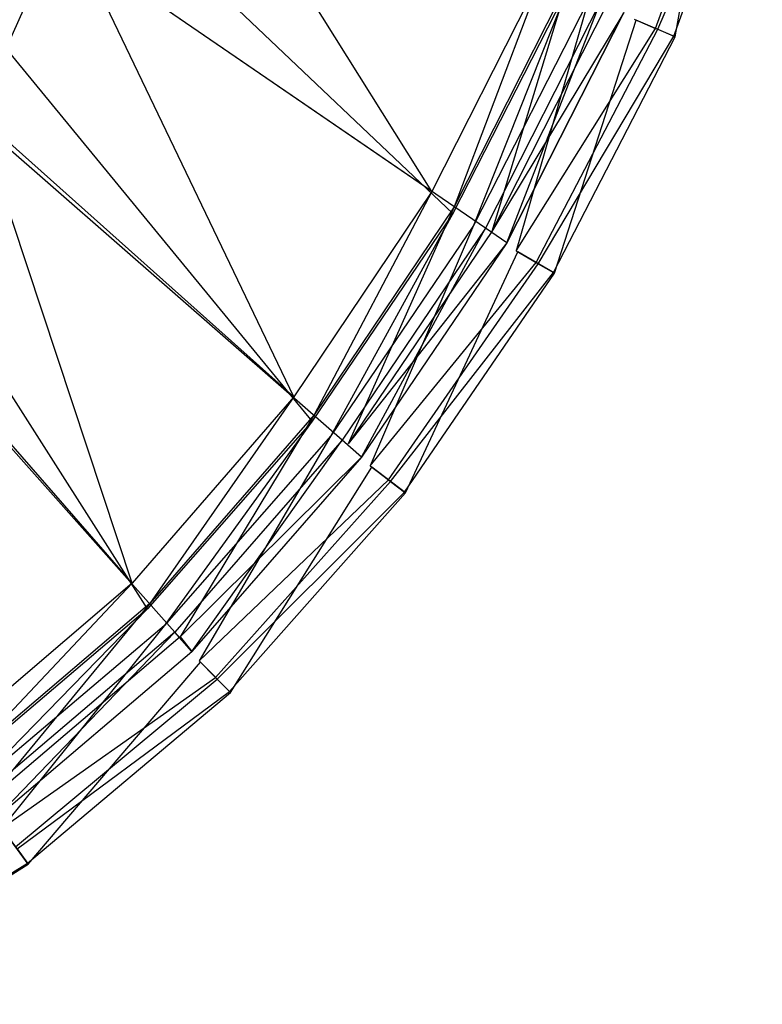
# Model space of a CAD drawing. Extents: x 0 to 0.36, y -0.56 to -0.1.
# Tile 4 of 9: x 0.278 to 0.352, y -0.541 to -0.442. Entities that reach past the tile are written whole.
import ezdxf

# ---------------------------------------------------------------- set-up
doc = ezdxf.new("R2010")
doc.units = 0
doc.layers.add('L0_SITZ_N_5638H0__0___REPLACEMT', color=7, linetype='CONTINUOUS')
doc.layers.add('L1_DECKEL_N_5638H0__0___REPLACE', color=7, linetype='CONTINUOUS')

msp = doc.modelspace()

# ---------------------------------------------------------------- linework, layer by layer
at = {"layer": 'L0_SITZ_N_5638H0__0___REPLACEMT', "color": 8}
for points, invisible_edges in [([(0.324762, -0.462881, 0.350996), (0.278184, -0.430944, 0.355212), (0.286355, -0.413086, 0.355199), (0.324762, -0.462881, 0.350996)], 14), ([(0.336353, -0.440039, 0.351012), (0.324762, -0.462881, 0.350996), (0.286355, -0.413086, 0.355199), (0.336353, -0.440039, 0.351012)], 14), ([(0.319405, -0.459208, 0.373511), (0.292713, -0.416513, 0.369554), (0.284157, -0.435039, 0.369566), (0.319405, -0.459208, 0.373511)], 14), ([(0.330644, -0.436961, 0.37353), (0.292713, -0.416513, 0.369554), (0.319405, -0.459208, 0.373511), (0.330644, -0.436961, 0.37353)], 14), ([(0.268056, -0.447036, 0.35524), (0.276706, -0.42993, 0.355346), (0.278184, -0.430944, 0.355212), (0.268056, -0.447036, 0.35524)], 14), ([(0.310441, -0.484095, 0.350902), (0.268056, -0.447036, 0.35524), (0.278184, -0.430944, 0.355212), (0.310441, -0.484095, 0.350902)], 14), ([(0.28189, -0.433485, 0.369313), (0.278164, -0.431096, 0.367418), (0.27182, -0.449576, 0.369331), (0.28189, -0.433485, 0.369313)], 14), ([(0.324762, -0.462881, 0.350996), (0.310441, -0.484095, 0.350902), (0.278184, -0.430944, 0.355212), (0.324762, -0.462881, 0.350996)], 14), ([(0.27387, -0.451406, 0.369579), (0.28189, -0.433485, 0.369313), (0.27182, -0.449576, 0.369331), (0.27387, -0.451406, 0.369579)], 13), ([(0.28189, -0.433485, 0.369313), (0.27387, -0.451406, 0.369579), (0.284157, -0.435039, 0.369566), (0.28189, -0.433485, 0.369313)], 14), ([(0.305613, -0.479748, 0.373427), (0.284157, -0.435039, 0.369566), (0.27387, -0.451406, 0.369579), (0.305613, -0.479748, 0.373427)], 14), ([(0.319405, -0.459208, 0.373511), (0.284157, -0.435039, 0.369566), (0.305613, -0.479748, 0.373427), (0.319405, -0.459208, 0.373511)], 14), ([(0.321631, -0.460734, 0.37376), (0.330644, -0.436961, 0.37353), (0.319405, -0.459208, 0.373511), (0.321631, -0.460734, 0.37376)], 13), ([(0.330644, -0.436961, 0.37353), (0.321631, -0.460734, 0.37376), (0.33302, -0.438242, 0.373779), (0.330644, -0.436961, 0.37353)], 14), ([(0.32539, -0.463206, 0.3723), (0.33302, -0.438242, 0.373779), (0.321631, -0.460734, 0.37376), (0.32539, -0.463206, 0.3723)], 13), ([(0.33302, -0.438242, 0.373779), (0.32539, -0.463206, 0.3723), (0.337025, -0.440263, 0.372318), (0.33302, -0.438242, 0.373779)], 14), ([(0.336353, -0.440039, 0.351012), (0.32689, -0.46434, 0.350804), (0.324762, -0.462881, 0.350996), (0.336353, -0.440039, 0.351012)], 13), ([(0.337025, -0.440263, 0.372318), (0.32539, -0.463206, 0.3723), (0.338624, -0.441263, 0.367961), (0.337025, -0.440263, 0.372318)], 14), ([(0.32689, -0.46434, 0.350804), (0.336353, -0.440039, 0.351012), (0.338624, -0.441263, 0.350822), (0.32689, -0.46434, 0.350804)], 14), ([(0.338624, -0.441263, 0.367961), (0.32539, -0.463206, 0.3723), (0.32689, -0.46434, 0.367942), (0.338624, -0.441263, 0.367961)], 14), ([(0.32689, -0.46434, 0.352305), (0.338624, -0.441263, 0.367961), (0.32689, -0.46434, 0.367942), (0.32689, -0.46434, 0.352305)], 13), ([(0.338624, -0.441263, 0.367961), (0.32689, -0.46434, 0.352305), (0.338624, -0.441263, 0.352324), (0.338624, -0.441263, 0.367961)], 14), ([(0.338624, -0.441263, 0.350822), (0.32689, -0.46434, 0.352305), (0.32689, -0.46434, 0.350804), (0.338624, -0.441263, 0.350822)], 13), ([(0.32689, -0.46434, 0.352305), (0.338624, -0.441263, 0.350822), (0.338624, -0.441263, 0.352324), (0.32689, -0.46434, 0.352305)], 14), ([(0.293683, -0.503312, 0.351211), (0.256223, -0.461138, 0.355284), (0.268056, -0.447036, 0.35524), (0.293683, -0.503312, 0.351211)], 14), ([(0.310441, -0.484095, 0.350902), (0.293683, -0.503312, 0.351211), (0.268056, -0.447036, 0.35524), (0.310441, -0.484095, 0.350902)], 14), ([(0.289426, -0.498398, 0.373707), (0.27387, -0.451406, 0.369579), (0.261389, -0.466259, 0.369657), (0.289426, -0.498398, 0.373707)], 14), ([(0.305613, -0.479748, 0.373427), (0.27387, -0.451406, 0.369579), (0.289426, -0.498398, 0.373707), (0.305613, -0.479748, 0.373427)], 14), ([(0.307627, -0.481547, 0.373671), (0.319405, -0.459208, 0.373511), (0.305613, -0.479748, 0.373427), (0.307627, -0.481547, 0.373671)], 13), ([(0.319405, -0.459208, 0.373511), (0.307627, -0.481547, 0.373671), (0.321631, -0.460734, 0.37376), (0.319405, -0.459208, 0.373511)], 14), ([(0.293683, -0.503312, 0.351211), (0.274341, -0.519793, 0.351008), (0.256223, -0.461138, 0.355284), (0.293683, -0.503312, 0.351211)], 14), ([(0.311049, -0.484466, 0.372203), (0.321631, -0.460734, 0.37376), (0.307627, -0.481547, 0.373671), (0.311049, -0.484466, 0.372203)], 13), ([(0.321631, -0.460734, 0.37376), (0.311049, -0.484466, 0.372203), (0.32539, -0.463206, 0.3723), (0.321631, -0.460734, 0.37376)], 14), ([(0.324762, -0.462881, 0.350996), (0.312383, -0.485793, 0.350703), (0.310441, -0.484095, 0.350902), (0.324762, -0.462881, 0.350996)], 13), ([(0.32539, -0.463206, 0.3723), (0.311049, -0.484466, 0.372203), (0.32689, -0.46434, 0.367942), (0.32539, -0.463206, 0.3723)], 14), ([(0.312383, -0.485793, 0.350703), (0.324762, -0.462881, 0.350996), (0.32689, -0.46434, 0.350804), (0.312383, -0.485793, 0.350703)], 14), ([(0.32689, -0.46434, 0.367942), (0.311049, -0.484466, 0.372203), (0.312383, -0.485794, 0.367842), (0.32689, -0.46434, 0.367942)], 14), ([(0.312383, -0.485793, 0.352205), (0.32689, -0.46434, 0.367942), (0.312383, -0.485794, 0.367842), (0.312383, -0.485793, 0.352205)], 13), ([(0.32689, -0.46434, 0.367942), (0.312383, -0.485793, 0.352205), (0.32689, -0.46434, 0.352305), (0.32689, -0.46434, 0.367942)], 14), ([(0.312383, -0.485793, 0.350703), (0.32689, -0.46434, 0.352305), (0.312383, -0.485793, 0.352205), (0.312383, -0.485793, 0.350703)], 13), ([(0.32689, -0.46434, 0.352305), (0.312383, -0.485793, 0.350703), (0.32689, -0.46434, 0.350804), (0.32689, -0.46434, 0.352305)], 14), ([(0.289426, -0.498398, 0.373707), (0.261389, -0.466259, 0.369657), (0.270768, -0.514352, 0.373526), (0.289426, -0.498398, 0.373707)], 14), ([(0.291201, -0.500432, 0.373963), (0.305613, -0.479748, 0.373427), (0.289426, -0.498398, 0.373707), (0.291201, -0.500432, 0.373963)], 13), ([(0.305613, -0.479748, 0.373427), (0.291201, -0.500432, 0.373963), (0.307627, -0.481547, 0.373671), (0.305613, -0.479748, 0.373427)], 14), ([(0.294222, -0.503767, 0.372514), (0.307627, -0.481547, 0.373671), (0.291201, -0.500432, 0.373963), (0.294222, -0.503767, 0.372514)], 13), ([(0.307627, -0.481547, 0.373671), (0.294222, -0.503767, 0.372514), (0.311049, -0.484466, 0.372203), (0.307627, -0.481547, 0.373671)], 14), ([(0.310441, -0.484095, 0.350902), (0.295397, -0.505241, 0.351025), (0.293683, -0.503312, 0.351211), (0.310441, -0.484095, 0.350902)], 13), ([(0.294222, -0.503767, 0.372514), (0.312383, -0.485794, 0.367842), (0.311049, -0.484466, 0.372203), (0.294222, -0.503767, 0.372514)], 14), ([(0.295397, -0.505241, 0.351025), (0.310441, -0.484095, 0.350902), (0.312383, -0.485793, 0.350703), (0.295397, -0.505241, 0.351025)], 14), ([(0.312383, -0.485794, 0.367842), (0.294222, -0.503767, 0.372514), (0.295396, -0.505241, 0.368163), (0.312383, -0.485794, 0.367842)], 13), ([(0.312383, -0.485794, 0.367842), (0.295396, -0.505241, 0.352526), (0.312383, -0.485793, 0.352205), (0.312383, -0.485794, 0.367842)], 14), ([(0.295397, -0.505241, 0.351025), (0.312383, -0.485793, 0.352205), (0.295396, -0.505241, 0.352526), (0.295397, -0.505241, 0.351025)], 13), ([(0.295396, -0.505241, 0.352526), (0.312383, -0.485794, 0.367842), (0.295396, -0.505241, 0.368163), (0.295396, -0.505241, 0.352526)], 13), ([(0.312383, -0.485793, 0.352205), (0.295397, -0.505241, 0.351025), (0.312383, -0.485793, 0.350703), (0.312383, -0.485793, 0.352205)], 14), ([(0.272257, -0.516604, 0.373772), (0.289426, -0.498398, 0.373707), (0.270768, -0.514352, 0.373526), (0.272257, -0.516604, 0.373772)], 13), ([(0.289426, -0.498398, 0.373707), (0.272257, -0.516604, 0.373772), (0.291201, -0.500432, 0.373963), (0.289426, -0.498398, 0.373707)], 14), ([(0.274793, -0.520333, 0.372309), (0.291201, -0.500432, 0.373963), (0.272257, -0.516604, 0.373772), (0.274793, -0.520333, 0.372309)], 13), ([(0.291201, -0.500432, 0.373963), (0.274793, -0.520333, 0.372309), (0.294222, -0.503767, 0.372514), (0.291201, -0.500432, 0.373963)], 14), ([(0.293683, -0.503312, 0.351211), (0.275781, -0.521934, 0.350811), (0.274341, -0.519793, 0.351008), (0.293683, -0.503312, 0.351211)], 13), ([(0.275781, -0.521934, 0.350811), (0.293683, -0.503312, 0.351211), (0.295397, -0.505241, 0.351025), (0.275781, -0.521934, 0.350811)], 14), ([(0.294222, -0.503767, 0.372514), (0.274793, -0.520333, 0.372309), (0.295396, -0.505241, 0.368163), (0.294222, -0.503767, 0.372514)], 14), ([(0.274793, -0.520333, 0.372309), (0.275781, -0.521934, 0.36795), (0.295396, -0.505241, 0.368163), (0.274793, -0.520333, 0.372309)], 14), ([(0.295396, -0.505241, 0.352526), (0.275781, -0.521934, 0.36795), (0.275781, -0.521934, 0.352313), (0.295396, -0.505241, 0.352526)], 13), ([(0.275781, -0.521934, 0.36795), (0.295396, -0.505241, 0.352526), (0.295396, -0.505241, 0.368163), (0.275781, -0.521934, 0.36795)], 14), ([(0.295397, -0.505241, 0.351025), (0.275781, -0.521934, 0.352313), (0.275781, -0.521934, 0.350811), (0.295397, -0.505241, 0.351025)], 13), ([(0.275781, -0.521934, 0.352313), (0.295397, -0.505241, 0.351025), (0.295396, -0.505241, 0.352526), (0.275781, -0.521934, 0.352313)], 14)]:
    msp.add_3dface(points, dxfattribs=dict(at, invisible_edges=invisible_edges))
at = {"layer": 'L1_DECKEL_N_5638H0__0___REPLACE', "color": 8}
for points, invisible_edges in [([(0.290975, -0.500976, 0.400515), (0.18, -0.326887, 0.400365), (0.272056, -0.51703, 0.400312), (0.290975, -0.500976, 0.400515)], 14), ([(0.321516, -0.461413, 0.400301), (0.18, -0.326887, 0.400365), (0.307423, -0.482196, 0.400202), (0.321516, -0.461413, 0.400301)], 14), ([(0.307423, -0.482196, 0.400202), (0.18, -0.326887, 0.400365), (0.290975, -0.500976, 0.400515), (0.307423, -0.482196, 0.400202)], 14), ([(0.332894, -0.439097, 0.400319), (0.18, -0.326887, 0.400365), (0.321516, -0.461413, 0.400301), (0.332894, -0.439097, 0.400319)], 14), ([(0.34838, -0.417479, 0.362298), (0.343749, -0.443704, 0.362323), (0.33983, -0.442041, 0.362323), (0.34838, -0.417479, 0.362298)], 13), ([(0.343749, -0.443704, 0.362323), (0.34838, -0.417479, 0.362298), (0.352461, -0.418677, 0.362298), (0.343749, -0.443704, 0.362323)], 14), ([(0.350413, -0.418075, 0.393551), (0.339637, -0.441957, 0.398344), (0.341782, -0.442868, 0.393576), (0.350413, -0.418075, 0.393551)], 13), ([(0.341782, -0.442868, 0.393576), (0.350649, -0.418144, 0.38995), (0.350413, -0.418075, 0.393551), (0.341782, -0.442868, 0.393576)], 14), ([(0.350649, -0.418144, 0.38995), (0.341782, -0.442868, 0.393576), (0.342009, -0.442964, 0.389975), (0.350649, -0.418144, 0.38995)], 13), ([(0.342009, -0.442964, 0.389975), (0.352333, -0.418639, 0.364251), (0.350649, -0.418144, 0.38995), (0.342009, -0.442964, 0.389975)], 14), ([(0.352333, -0.418639, 0.364251), (0.342009, -0.442964, 0.389975), (0.343626, -0.443651, 0.364276), (0.352333, -0.418639, 0.364251)], 13), ([(0.343626, -0.443651, 0.364276), (0.352461, -0.418677, 0.362298), (0.352333, -0.418639, 0.364251), (0.343626, -0.443651, 0.364276)], 14), ([(0.352461, -0.418677, 0.362298), (0.343626, -0.443651, 0.364276), (0.343749, -0.443704, 0.362323), (0.352461, -0.418677, 0.362298)], 13), ([(0.323559, -0.462613, 0.400301), (0.332894, -0.439097, 0.400319), (0.321516, -0.461413, 0.400301), (0.323559, -0.462613, 0.400301)], 13), ([(0.332894, -0.439097, 0.400319), (0.323559, -0.462613, 0.400301), (0.335077, -0.440023, 0.400319), (0.332894, -0.439097, 0.400319)], 14), ([(0.327825, -0.465124, 0.398325), (0.335077, -0.440023, 0.400319), (0.323559, -0.462613, 0.400301), (0.327825, -0.465124, 0.398325)], 13), ([(0.335077, -0.440023, 0.400319), (0.327825, -0.465124, 0.398325), (0.339637, -0.441957, 0.398344), (0.335077, -0.440023, 0.400319)], 14), ([(0.327825, -0.465124, 0.398325), (0.341782, -0.442868, 0.393576), (0.339637, -0.441957, 0.398344), (0.327825, -0.465124, 0.398325)], 14), ([(0.33983, -0.442041, 0.362323), (0.331675, -0.467384, 0.362304), (0.328007, -0.465229, 0.362304), (0.33983, -0.442041, 0.362323)], 13), ([(0.331675, -0.467384, 0.362304), (0.33983, -0.442041, 0.362323), (0.343749, -0.443704, 0.362323), (0.331675, -0.467384, 0.362304)], 14), ([(0.341782, -0.442868, 0.393576), (0.327825, -0.465124, 0.398325), (0.329834, -0.466301, 0.393557), (0.341782, -0.442868, 0.393576)], 13), ([(0.329834, -0.466301, 0.393557), (0.342009, -0.442964, 0.389975), (0.341782, -0.442868, 0.393576), (0.329834, -0.466301, 0.393557)], 14), ([(0.342009, -0.442964, 0.389975), (0.329834, -0.466301, 0.393557), (0.330046, -0.466426, 0.389956), (0.342009, -0.442964, 0.389975)], 13), ([(0.330046, -0.466426, 0.389956), (0.343626, -0.443651, 0.364276), (0.342009, -0.442964, 0.389975), (0.330046, -0.466426, 0.389956)], 14), ([(0.343626, -0.443651, 0.364276), (0.330046, -0.466426, 0.389956), (0.33156, -0.467317, 0.364257), (0.343626, -0.443651, 0.364276)], 13), ([(0.33156, -0.467317, 0.364257), (0.343749, -0.443704, 0.362323), (0.343626, -0.443651, 0.364276), (0.33156, -0.467317, 0.364257)], 14), ([(0.343749, -0.443704, 0.362323), (0.33156, -0.467317, 0.364257), (0.331675, -0.467384, 0.362304), (0.343749, -0.443704, 0.362323)], 13), ([(0.309302, -0.483639, 0.400202), (0.321516, -0.461413, 0.400301), (0.307423, -0.482196, 0.400202), (0.309302, -0.483639, 0.400202)], 13), ([(0.321516, -0.461413, 0.400301), (0.309302, -0.483639, 0.400202), (0.323559, -0.462613, 0.400301), (0.321516, -0.461413, 0.400301)], 14), ([(0.31323, -0.486652, 0.398226), (0.323559, -0.462613, 0.400301), (0.309302, -0.483639, 0.400202), (0.31323, -0.486652, 0.398226)], 13), ([(0.323559, -0.462613, 0.400301), (0.31323, -0.486652, 0.398226), (0.327825, -0.465124, 0.398325), (0.323559, -0.462613, 0.400301)], 14), ([(0.31323, -0.486652, 0.398226), (0.329834, -0.466301, 0.393557), (0.327825, -0.465124, 0.398325), (0.31323, -0.486652, 0.398226)], 14), ([(0.328007, -0.465229, 0.362304), (0.316763, -0.489376, 0.362204), (0.31339, -0.486785, 0.362204), (0.328007, -0.465229, 0.362304)], 13), ([(0.316763, -0.489376, 0.362204), (0.328007, -0.465229, 0.362304), (0.331675, -0.467384, 0.362304), (0.316763, -0.489376, 0.362204)], 14), ([(0.329834, -0.466301, 0.393557), (0.31323, -0.486652, 0.398226), (0.315069, -0.488075, 0.393456), (0.329834, -0.466301, 0.393557)], 13), ([(0.315069, -0.488075, 0.393456), (0.330046, -0.466426, 0.389956), (0.329834, -0.466301, 0.393557), (0.315069, -0.488075, 0.393456)], 14), ([(0.330046, -0.466426, 0.389956), (0.315069, -0.488075, 0.393456), (0.315265, -0.488225, 0.389855), (0.330046, -0.466426, 0.389956)], 13), ([(0.315265, -0.488225, 0.389855), (0.33156, -0.467317, 0.364257), (0.330046, -0.466426, 0.389956), (0.315265, -0.488225, 0.389855)], 14), ([(0.33156, -0.467317, 0.364257), (0.315265, -0.488225, 0.389855), (0.316657, -0.489295, 0.364157), (0.33156, -0.467317, 0.364257)], 13), ([(0.316657, -0.489295, 0.364157), (0.331675, -0.467384, 0.362304), (0.33156, -0.467317, 0.364257), (0.316657, -0.489295, 0.364157)], 14), ([(0.331675, -0.467384, 0.362304), (0.316657, -0.489295, 0.364157), (0.316763, -0.489376, 0.362204), (0.331675, -0.467384, 0.362304)], 13), ([(0.292642, -0.50266, 0.400515), (0.307423, -0.482196, 0.400202), (0.290975, -0.500976, 0.400515), (0.292642, -0.50266, 0.400515)], 13), ([(0.307423, -0.482196, 0.400202), (0.292642, -0.50266, 0.400515), (0.309302, -0.483639, 0.400202), (0.307423, -0.482196, 0.400202)], 14), ([(0.296126, -0.506174, 0.398543), (0.309302, -0.483639, 0.400202), (0.292642, -0.50266, 0.400515), (0.296126, -0.506174, 0.398543)], 13), ([(0.309302, -0.483639, 0.400202), (0.296126, -0.506174, 0.398543), (0.31323, -0.486652, 0.398226), (0.309302, -0.483639, 0.400202)], 14), ([(0.296126, -0.506174, 0.398543), (0.315069, -0.488075, 0.393456), (0.31323, -0.486652, 0.398226), (0.296126, -0.506174, 0.398543)], 14), ([(0.31339, -0.486785, 0.362204), (0.299267, -0.509351, 0.362525), (0.296274, -0.506327, 0.362525), (0.31339, -0.486785, 0.362204)], 13), ([(0.299267, -0.509351, 0.362525), (0.31339, -0.486785, 0.362204), (0.316763, -0.489376, 0.362204), (0.299267, -0.509351, 0.362525)], 14), ([(0.315069, -0.488075, 0.393456), (0.296126, -0.506174, 0.398543), (0.297765, -0.507832, 0.393778), (0.315069, -0.488075, 0.393456)], 13), ([(0.297765, -0.507832, 0.393778), (0.315265, -0.488225, 0.389855), (0.315069, -0.488075, 0.393456), (0.297765, -0.507832, 0.393778)], 14), ([(0.315265, -0.488225, 0.389855), (0.297765, -0.507832, 0.393778), (0.297938, -0.508007, 0.390177), (0.315265, -0.488225, 0.389855)], 13), ([(0.297938, -0.508007, 0.390177), (0.316657, -0.489295, 0.364157), (0.315265, -0.488225, 0.389855), (0.297938, -0.508007, 0.390177)], 14), ([(0.316657, -0.489295, 0.364157), (0.297938, -0.508007, 0.390177), (0.299173, -0.509256, 0.364478), (0.316657, -0.489295, 0.364157)], 13), ([(0.299173, -0.509256, 0.364478), (0.316763, -0.489376, 0.362204), (0.316657, -0.489295, 0.364157), (0.299173, -0.509256, 0.364478)], 14), ([(0.316763, -0.489376, 0.362204), (0.299173, -0.509256, 0.364478), (0.299267, -0.509351, 0.362525), (0.316763, -0.489376, 0.362204)], 13), ([(0.273458, -0.51894, 0.400312), (0.290975, -0.500976, 0.400515), (0.272056, -0.51703, 0.400312), (0.273458, -0.51894, 0.400312)], 13), ([(0.290975, -0.500976, 0.400515), (0.273458, -0.51894, 0.400312), (0.292642, -0.50266, 0.400515), (0.290975, -0.500976, 0.400515)], 14), ([(0.276382, -0.522932, 0.398335), (0.292642, -0.50266, 0.400515), (0.273458, -0.51894, 0.400312), (0.276382, -0.522932, 0.398335)], 13), ([(0.292642, -0.50266, 0.400515), (0.276382, -0.522932, 0.398335), (0.296126, -0.506174, 0.398543), (0.292642, -0.50266, 0.400515)], 14), ([(0.276382, -0.522932, 0.398335), (0.297765, -0.507832, 0.393778), (0.296126, -0.506174, 0.398543), (0.276382, -0.522932, 0.398335)], 14), ([(0.296274, -0.506327, 0.362525), (0.279024, -0.526529, 0.362312), (0.276509, -0.5231, 0.362312), (0.296274, -0.506327, 0.362525)], 13), ([(0.279024, -0.526529, 0.362312), (0.296274, -0.506327, 0.362525), (0.299267, -0.509351, 0.362525), (0.279024, -0.526529, 0.362312)], 14), ([(0.297765, -0.507832, 0.393778), (0.276382, -0.522932, 0.398335), (0.277762, -0.524807, 0.393565), (0.297765, -0.507832, 0.393778)], 13), ([(0.277762, -0.524807, 0.393565), (0.297938, -0.508007, 0.390177), (0.297765, -0.507832, 0.393778), (0.277762, -0.524807, 0.393565)], 14), ([(0.297938, -0.508007, 0.390177), (0.277762, -0.524807, 0.393565), (0.277908, -0.525005, 0.389963), (0.297938, -0.508007, 0.390177)], 13), ([(0.277908, -0.525005, 0.389963), (0.299173, -0.509256, 0.364478), (0.297938, -0.508007, 0.390177), (0.277908, -0.525005, 0.389963)], 14), ([(0.299173, -0.509256, 0.364478), (0.277908, -0.525005, 0.389963), (0.278946, -0.526421, 0.364265), (0.299173, -0.509256, 0.364478)], 13), ([(0.278946, -0.526421, 0.364265), (0.299267, -0.509351, 0.362525), (0.299173, -0.509256, 0.364478), (0.278946, -0.526421, 0.364265)], 14), ([(0.299267, -0.509351, 0.362525), (0.278946, -0.526421, 0.364265), (0.279024, -0.526529, 0.362312), (0.299267, -0.509351, 0.362525)], 13), ([(0.256484, -0.54056, 0.362395), (0.276509, -0.5231, 0.362312), (0.279024, -0.526529, 0.362312), (0.256484, -0.54056, 0.362395)], 14), ([(0.277908, -0.525005, 0.389963), (0.256421, -0.540442, 0.364349), (0.278946, -0.526421, 0.364265), (0.277908, -0.525005, 0.389963)], 13), ([(0.256484, -0.54056, 0.362395), (0.278946, -0.526421, 0.364265), (0.256421, -0.540442, 0.364349), (0.256484, -0.54056, 0.362395)], 14), ([(0.278946, -0.526421, 0.364265), (0.256484, -0.54056, 0.362395), (0.279024, -0.526529, 0.362312), (0.278946, -0.526421, 0.364265)], 13)]:
    msp.add_3dface(points, dxfattribs=dict(at, invisible_edges=invisible_edges))

doc.saveas('drawing.dxf')
